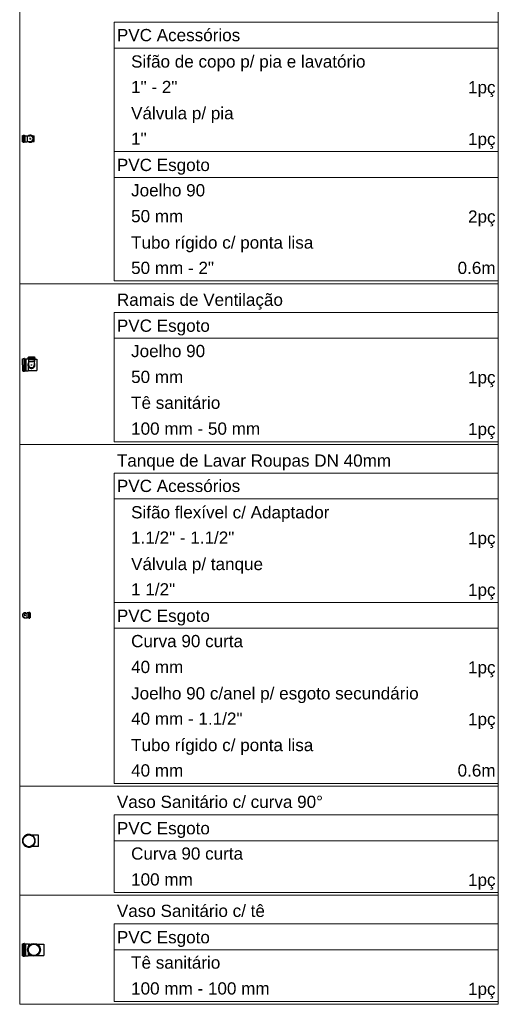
# Model space of a CAD drawing. Header units: millimetres. Extents: x 26 to 1362, y 24 to 358.
# Tile 205 of 256: x 1023.16 to 1027.47, y 324.33 to 333.18. Entities that reach past the tile are written whole.
import ezdxf

# ---------------------------------------------------------------- set-up
doc = ezdxf.new("R2010")
doc.units = ezdxf.units.MM
doc.layers.add('DI-Tabelas', color=7, linetype='Continuous', lineweight=5)
doc.layers.add('Simbolos', color=5, linetype='Continuous')
doc.layers.add('Simbolos_int', color=2, linetype='Continuous')
doc.styles.add('arial', font='arial.ttf')

msp = doc.modelspace()

# ---------------------------------------------------------------- linework, layer by layer
at = {"color": 7}
for p, q in [((1023.1858, 330.0769), (1023.1858, 330.1302)), ((1023.191, 330.0769), (1023.191, 330.1302)), ((1023.2037, 330.1308), (1023.2037, 330.0236)), ((1023.2169, 330.13), (1023.2169, 330.0239)), ((1023.2348, 330.1411), (1023.2348, 330.1323)), ((1023.2356, 330.1421), (1023.2386, 330.1429)), ((1023.2358, 330.1313), (1023.2384, 330.1311)), ((1023.2389, 330.1278), (1023.2389, 330.0926)), ((1023.2393, 330.1482), (1023.294, 330.1482)), ((1023.2393, 330.1482), (1023.2393, 330.1438)), ((1023.2393, 330.1431), (1023.294, 330.1431)), ((1023.2393, 330.131), (1023.294, 330.131)), ((1023.2393, 330.1301), (1023.2393, 330.1254)), ((1023.2395, 330.1252), (1023.2938, 330.1252)), ((1023.2395, 330.1252), (1023.2395, 330.1084)), ((1023.2938, 330.1252), (1023.2938, 330.1084)), ((1023.294, 330.1482), (1023.294, 330.1438)), ((1023.294, 330.1301), (1023.294, 330.1254)), ((1023.2977, 330.1421), (1023.2947, 330.1429)), ((1023.2975, 330.1313), (1023.2949, 330.1311)), ((1023.2985, 330.1411), (1023.2984, 330.1323)), ((1023.3138, 330.1277), (1023.3138, 330.0261)), ((1023.1858, 330.0769), (1023.1858, 330.0236)), ((1023.191, 330.0769), (1023.191, 330.0236)), ((1023.2389, 330.0261), (1023.2389, 330.0616)), ((1023.2395, 330.1084), (1023.2413, 330.1066)), ((1023.2413, 330.1066), (1023.2784, 330.1066)), ((1023.2413, 330.1066), (1023.2413, 330.0739)), ((1023.2626, 330.0771), (1023.2706, 330.0771)), ((1023.2666, 330.0811), (1023.2666, 330.0731)), ((1023.2666, 330.0771), (1023.2666, 330.0811)), ((1023.292, 330.1066), (1023.2784, 330.1066)), ((1023.2938, 330.1084), (1023.292, 330.1066)), ((1023.292, 330.1066), (1023.292, 330.0739))]:
    msp.add_line(p, q, dxfattribs=at)
for points in [[(1023.2356, 330.1421), (1023.2354, 330.142), (1023.2353, 330.142), (1023.2352, 330.1419), (1023.2351, 330.1418), (1023.235, 330.1417), (1023.2349, 330.1415), (1023.2349, 330.1414), (1023.2349, 330.1413), (1023.2348, 330.1411)], [(1023.2348, 330.1323), (1023.2349, 330.1322), (1023.2349, 330.132), (1023.235, 330.1319), (1023.2351, 330.1317), (1023.2352, 330.1316), (1023.2353, 330.1315), (1023.2354, 330.1314), (1023.2356, 330.1314), (1023.2358, 330.1313)], [(1023.2393, 330.1301), (1023.2393, 330.1303), (1023.2392, 330.1304), (1023.2392, 330.1306), (1023.2391, 330.1307), (1023.239, 330.1308), (1023.2388, 330.131), (1023.2387, 330.131), (1023.2385, 330.1311), (1023.2384, 330.1311)], [(1023.2386, 330.1429), (1023.2387, 330.1429), (1023.2388, 330.143), (1023.2389, 330.1431), (1023.239, 330.1432), (1023.2391, 330.1433), (1023.2392, 330.1434), (1023.2393, 330.1435), (1023.2393, 330.1437), (1023.2393, 330.1438)], [(1023.294, 330.1438), (1023.294, 330.1437), (1023.294, 330.1435), (1023.2941, 330.1434), (1023.2942, 330.1433), (1023.2942, 330.1432), (1023.2944, 330.1431), (1023.2945, 330.143), (1023.2946, 330.1429), (1023.2947, 330.1429)], [(1023.2949, 330.1311), (1023.2947, 330.1311), (1023.2946, 330.131), (1023.2944, 330.131), (1023.2943, 330.1308), (1023.2942, 330.1307), (1023.2941, 330.1306), (1023.294, 330.1304), (1023.294, 330.1303), (1023.294, 330.1301)], [(1023.2975, 330.1313), (1023.2977, 330.1314), (1023.2978, 330.1314), (1023.298, 330.1315), (1023.2981, 330.1316), (1023.2982, 330.1317), (1023.2983, 330.1319), (1023.2984, 330.132), (1023.2984, 330.1322), (1023.2984, 330.1323)], [(1023.2984, 330.1411), (1023.2984, 330.1413), (1023.2984, 330.1414), (1023.2984, 330.1415), (1023.2983, 330.1417), (1023.2982, 330.1418), (1023.2981, 330.1419), (1023.298, 330.142), (1023.2978, 330.142), (1023.2977, 330.1421)], [(1023.2413, 330.0963), (1023.2385, 330.0919), (1023.2365, 330.0871), (1023.2352, 330.082), (1023.2348, 330.0768), (1023.2353, 330.0716), (1023.2366, 330.0665), (1023.2388, 330.0618), (1023.2417, 330.0574), (1023.2452, 330.0536), (1023.2493, 330.0504), (1023.2539, 330.0479), (1023.2589, 330.0462), (1023.264, 330.0454), (1023.2693, 330.0454), (1023.2744, 330.0462), (1023.2793, 330.0479), (1023.2839, 330.0504), (1023.2881, 330.0536), (1023.2916, 330.0574), (1023.2945, 330.0618), (1023.2966, 330.0665), (1023.298, 330.0716), (1023.2984, 330.0768), (1023.2981, 330.082), (1023.2968, 330.0871), (1023.2948, 330.0919), (1023.292, 330.0963)], [(1023.2413, 330.0739), (1023.2421, 330.0699), (1023.2436, 330.0661), (1023.2457, 330.0625), (1023.2483, 330.0593), (1023.2513, 330.0566), (1023.2548, 330.0544), (1023.2586, 330.0528), (1023.2626, 330.0519), (1023.2666, 330.0515), (1023.2707, 330.0519), (1023.2747, 330.0528), (1023.2785, 330.0544), (1023.282, 330.0566), (1023.285, 330.0593), (1023.2876, 330.0625), (1023.2897, 330.0661), (1023.2912, 330.0699), (1023.292, 330.0739)]]:
    msp.add_lwpolyline(points, dxfattribs=at)
at = {"layer": 'DI-Tabelas'}
for p, q in [((1023.1608, 330.8065), (1023.1608, 333.4151)), ((1027.4693, 333.4151), (1027.4693, 330.8065)), ((1027.4693, 333.1575), (1024.0108, 333.1575)), ((1024.0108, 332.9249), (1024.0108, 333.1575)), ((1027.4693, 333.1575), (1027.4693, 332.9249)), ((1027.4693, 332.9249), (1024.0108, 332.9249)), ((1024.0108, 332.6923), (1024.0108, 332.9249)), ((1027.4693, 332.9249), (1027.4693, 332.6923)), ((1024.0108, 332.4597), (1024.0108, 332.6923)), ((1027.4693, 332.6923), (1027.4693, 332.4597)), ((1024.0108, 332.2271), (1024.0108, 332.4597)), ((1027.4693, 332.4597), (1027.4693, 332.2271)), ((1024.0108, 331.9945), (1024.0108, 332.2271)), ((1027.4693, 332.2271), (1027.4693, 331.9945)), ((1026.0431, 331.9945), (1024.0108, 331.9945)), ((1024.0108, 331.7619), (1024.0108, 331.9945)), ((1027.4693, 331.9945), (1026.0431, 331.9945)), ((1027.4693, 331.9945), (1027.4693, 331.7619)), ((1027.4693, 331.7619), (1024.0108, 331.7619)), ((1024.0108, 331.5293), (1024.0108, 331.7619)), ((1027.4693, 331.7619), (1027.4693, 331.5293)), ((1024.0108, 331.2967), (1024.0108, 331.5293)), ((1027.4693, 331.5293), (1027.4693, 331.2967)), ((1024.0108, 331.0641), (1024.0108, 331.2967)), ((1027.4693, 331.2967), (1027.4693, 331.0641)), ((1024.0108, 330.8315), (1024.0108, 331.0641)), ((1027.4693, 331.0641), (1027.4693, 330.8315)), ((1026.0431, 330.8315), (1024.0108, 330.8315)), ((1027.4693, 330.8315), (1026.0431, 330.8315)), ((1023.9858, 330.8065), (1023.1608, 330.8065)), ((1023.1608, 329.3609), (1023.1608, 330.8065)), ((1027.4693, 330.8065), (1023.9858, 330.8065)), ((1027.4693, 330.8065), (1027.4693, 329.3609)), ((1027.4693, 330.5489), (1024.0108, 330.5489)), ((1024.0108, 330.3163), (1024.0108, 330.5489)), ((1027.4693, 330.5489), (1027.4693, 330.3163)), ((1027.4693, 330.3163), (1024.0108, 330.3163)), ((1024.0108, 330.0837), (1024.0108, 330.3163)), ((1027.4693, 330.3163), (1027.4693, 330.0837)), ((1024.0108, 329.8511), (1024.0108, 330.0837)), ((1027.4693, 330.0837), (1027.4693, 329.8511)), ((1024.0108, 329.6185), (1024.0108, 329.8511)), ((1027.4693, 329.8511), (1027.4693, 329.6185)), ((1024.0108, 329.3859), (1024.0108, 329.6185)), ((1027.4693, 329.6185), (1027.4693, 329.3859)), ((1023.9858, 329.3609), (1023.1608, 329.3609)), ((1023.1608, 326.2871), (1023.1608, 329.3609)), ((1027.4693, 329.3609), (1023.9858, 329.3609)), ((1027.1237, 329.3859), (1024.0108, 329.3859)), ((1027.4693, 329.3859), (1027.1237, 329.3859)), ((1027.4693, 329.3609), (1027.4693, 326.2871)), ((1027.4693, 329.1033), (1024.0108, 329.1033)), ((1024.0108, 328.8707), (1024.0108, 329.1033)), ((1027.4693, 329.1033), (1027.4693, 328.8707)), ((1027.4693, 328.8707), (1024.0108, 328.8707)), ((1024.0108, 328.6381), (1024.0108, 328.8707)), ((1027.4693, 328.8707), (1027.4693, 328.6381)), ((1024.0108, 328.4055), (1024.0108, 328.6381)), ((1027.4693, 328.6381), (1027.4693, 328.4055)), ((1024.0108, 328.1729), (1024.0108, 328.4055)), ((1027.4693, 328.4055), (1027.4693, 328.1729)), ((1024.0108, 327.9403), (1024.0108, 328.1729)), ((1027.4693, 328.1729), (1027.4693, 327.9403)), ((1026.3786, 327.9403), (1024.0108, 327.9403)), ((1024.0108, 327.7077), (1024.0108, 327.9403)), ((1027.4693, 327.9403), (1026.3786, 327.9403)), ((1027.4693, 327.9403), (1027.4693, 327.7077)), ((1027.4693, 327.7077), (1024.0108, 327.7077)), ((1024.0108, 327.4751), (1024.0108, 327.7077)), ((1027.4693, 327.7077), (1027.4693, 327.4751)), ((1024.0108, 327.2425), (1024.0108, 327.4751)), ((1027.4693, 327.4751), (1027.4693, 327.2425)), ((1024.0108, 327.0099), (1024.0108, 327.2425)), ((1027.4693, 327.2425), (1027.4693, 327.0099)), ((1024.0108, 326.7773), (1024.0108, 327.0099)), ((1027.4693, 327.0099), (1027.4693, 326.7773)), ((1024.0108, 326.5447), (1024.0108, 326.7773)), ((1027.4693, 326.7773), (1027.4693, 326.5447)), ((1024.0108, 326.3121), (1024.0108, 326.5447)), ((1027.4693, 326.5447), (1027.4693, 326.3121)), ((1026.3786, 326.3121), (1024.0108, 326.3121)), ((1027.4693, 326.3121), (1026.3786, 326.3121)), ((1023.9858, 326.2871), (1023.1608, 326.2871)), ((1023.1608, 325.3067), (1023.1608, 326.2871)), ((1027.4693, 326.2871), (1023.9858, 326.2871)), ((1027.4693, 326.2871), (1027.4693, 325.3067)), ((1027.4693, 326.0295), (1024.0108, 326.0295)), ((1024.0108, 325.7969), (1024.0108, 326.0295)), ((1027.4693, 326.0295), (1027.4693, 325.7969)), ((1027.4693, 325.7969), (1024.0108, 325.7969)), ((1024.0108, 325.5643), (1024.0108, 325.7969)), ((1027.4693, 325.7969), (1027.4693, 325.5643)), ((1024.0108, 325.3317), (1024.0108, 325.5643)), ((1027.4693, 325.5643), (1027.4693, 325.3317)), ((1026.6592, 325.3317), (1024.0108, 325.3317)), ((1027.4693, 325.3317), (1026.6592, 325.3317)), ((1023.9858, 325.3067), (1023.1608, 325.3067)), ((1023.1608, 324.3263), (1023.1608, 325.3067)), ((1027.4693, 325.3067), (1023.9858, 325.3067)), ((1027.4693, 325.3067), (1027.4693, 324.3263)), ((1027.4693, 325.0491), (1024.0108, 325.0491)), ((1024.0108, 324.8165), (1024.0108, 325.0491)), ((1027.4693, 325.0491), (1027.4693, 324.8165)), ((1027.4693, 324.8165), (1024.0108, 324.8165)), ((1024.0108, 324.5839), (1024.0108, 324.8165)), ((1027.4693, 324.8165), (1027.4693, 324.5839)), ((1024.0108, 324.3513), (1024.0108, 324.5839)), ((1027.4693, 324.5839), (1027.4693, 324.3513)), ((1023.9858, 324.3263), (1023.1608, 324.3263)), ((1027.4693, 324.3263), (1023.9858, 324.3263)), ((1027.1237, 324.3513), (1024.0108, 324.3513)), ((1027.4693, 324.3513), (1027.1237, 324.3513))]:
    msp.add_line(p, q, dxfattribs=at)
at = {"layer": 'Simbolos', "color": 7}
for p, q in [((1023.1858, 332.0835), (1023.1858, 332.1382)), ((1023.1858, 332.1382), (1023.1901, 332.1382)), ((1023.1858, 332.0835), (1023.1901, 332.0835)), ((1023.1919, 332.1419), (1023.1911, 332.1389)), ((1023.1919, 332.0798), (1023.1911, 332.0827)), ((1023.1928, 332.1426), (1023.2016, 332.1426)), ((1023.1928, 332.079), (1023.2016, 332.079)), ((1023.2026, 332.1417), (1023.2028, 332.1391)), ((1023.2026, 332.0799), (1023.2028, 332.0826)), ((1023.2038, 332.1382), (1023.2085, 332.1382)), ((1023.2038, 332.0835), (1023.2085, 332.0835)), ((1023.2085, 332.1382), (1023.2087, 332.138)), ((1023.2085, 332.0835), (1023.2087, 332.0837)), ((1023.2087, 332.138), (1023.2255, 332.138)), ((1023.2087, 332.0837), (1023.2255, 332.0837)), ((1023.2255, 332.138), (1023.2273, 332.1362)), ((1023.2255, 332.0837), (1023.2273, 332.0855)), ((1023.2273, 332.1362), (1023.2526, 332.1362)), ((1023.2273, 332.0855), (1023.2526, 332.0855)), ((1023.275, 332.1362), (1023.2901, 332.1362)), ((1023.275, 332.0855), (1023.2901, 332.0855)), ((1023.1858, 330.1302), (1023.1902, 330.1302)), ((1023.1919, 330.1339), (1023.1912, 330.1309)), ((1023.1929, 330.1346), (1023.2024, 330.1346)), ((1023.2034, 330.1337), (1023.2036, 330.1311)), ((1023.2046, 330.1302), (1023.2167, 330.1302)), ((1023.2167, 330.1302), (1023.2169, 330.13)), ((1023.2169, 330.13), (1023.2367, 330.13)), ((1023.2367, 330.13), (1023.2389, 330.1278)), ((1023.2389, 330.1277), (1023.2393, 330.1277)), ((1023.294, 330.1277), (1023.3138, 330.1277)), ((1023.1858, 330.0236), (1023.1902, 330.0236)), ((1023.1919, 330.02), (1023.1912, 330.0229)), ((1023.2034, 330.0201), (1023.2036, 330.0227)), ((1023.2046, 330.0236), (1023.2167, 330.0236)), ((1023.2167, 330.0236), (1023.2169, 330.0239)), ((1023.2169, 330.0239), (1023.2367, 330.0239)), ((1023.2367, 330.0239), (1023.2389, 330.0261)), ((1023.2389, 330.0261), (1023.3138, 330.0261)), ((1023.1929, 330.0192), (1023.2024, 330.0192)), ((1023.2085, 327.8446), (1023.2183, 327.8446)), ((1023.2183, 327.8446), (1023.2275, 327.8446)), ((1023.229, 327.8461), (1023.2275, 327.8446)), ((1023.2432, 327.8461), (1023.229, 327.8461)), ((1023.2443, 327.8482), (1023.2442, 327.847)), ((1023.25, 327.8491), (1023.2453, 327.8491)), ((1023.251, 327.8483), (1023.2514, 327.8468)), ((1023.2555, 327.8461), (1023.2524, 327.8461)), ((1023.2555, 327.8461), (1023.2555, 327.802)), ((1023.2085, 327.8034), (1023.2183, 327.8034)), ((1023.2183, 327.8034), (1023.2275, 327.8034)), ((1023.229, 327.802), (1023.2275, 327.8034)), ((1023.2432, 327.802), (1023.229, 327.802)), ((1023.2443, 327.7999), (1023.2442, 327.8011)), ((1023.25, 327.799), (1023.2453, 327.799)), ((1023.251, 327.7997), (1023.2514, 327.8012)), ((1023.2555, 327.802), (1023.2524, 327.802)), ((1023.331, 325.8477), (1023.2706, 325.8477)), ((1023.331, 325.7461), (1023.2706, 325.7461)), ((1023.1858, 324.7633), (1023.1858, 324.8698)), ((1023.1858, 324.8698), (1023.1902, 324.8698)), ((1023.1919, 324.8734), (1023.1912, 324.8705)), ((1023.1929, 324.8742), (1023.2024, 324.8742)), ((1023.2034, 324.8733), (1023.2036, 324.8707)), ((1023.2046, 324.8698), (1023.2167, 324.8698)), ((1023.2167, 324.8698), (1023.2169, 324.8695)), ((1023.2169, 324.8695), (1023.2367, 324.8695)), ((1023.2367, 324.8695), (1023.2389, 324.8673)), ((1023.2389, 324.8673), (1023.2451, 324.8673)), ((1023.2451, 324.8673), (1023.2452, 324.8688)), ((1023.2452, 324.8688), (1023.2481, 324.8688)), ((1023.2483, 324.8673), (1023.2481, 324.8688)), ((1023.2483, 324.8673), (1023.2619, 324.8673)), ((1023.3164, 324.8673), (1023.3768, 324.8673)), ((1023.1858, 324.7633), (1023.1902, 324.7633)), ((1023.1919, 324.7596), (1023.1912, 324.7625)), ((1023.1929, 324.7589), (1023.2024, 324.7589)), ((1023.2034, 324.7598), (1023.2036, 324.7624)), ((1023.2046, 324.7633), (1023.2167, 324.7633)), ((1023.2167, 324.7633), (1023.2169, 324.7635)), ((1023.2169, 324.7635), (1023.2367, 324.7635)), ((1023.2367, 324.7635), (1023.2389, 324.7657)), ((1023.2389, 324.7657), (1023.2451, 324.7657)), ((1023.2451, 324.7657), (1023.2452, 324.7642)), ((1023.2452, 324.7642), (1023.2481, 324.7642)), ((1023.2483, 324.7657), (1023.2481, 324.7642)), ((1023.2483, 324.7657), (1023.2619, 324.7657)), ((1023.3164, 324.7657), (1023.3768, 324.7657))]:
    msp.add_line(p, q, dxfattribs=at)
for points in [[(1023.1901, 332.1382), (1023.1902, 332.1382), (1023.1904, 332.1382), (1023.1905, 332.1383), (1023.1907, 332.1383), (1023.1908, 332.1384), (1023.1909, 332.1385), (1023.191, 332.1386), (1023.191, 332.1388), (1023.1911, 332.1389)], [(1023.1911, 332.0827), (1023.191, 332.0829), (1023.191, 332.083), (1023.1909, 332.0831), (1023.1908, 332.0832), (1023.1907, 332.0833), (1023.1905, 332.0834), (1023.1904, 332.0834), (1023.1902, 332.0835), (1023.1901, 332.0835)], [(1023.1928, 332.1426), (1023.1927, 332.1426), (1023.1925, 332.1426), (1023.1924, 332.1425), (1023.1923, 332.1424), (1023.1922, 332.1424), (1023.1921, 332.1423), (1023.192, 332.1421), (1023.1919, 332.142), (1023.1919, 332.1419)], [(1023.1919, 332.0798), (1023.1919, 332.0796), (1023.192, 332.0795), (1023.1921, 332.0794), (1023.1922, 332.0793), (1023.1923, 332.0792), (1023.1924, 332.0791), (1023.1925, 332.0791), (1023.1927, 332.079), (1023.1928, 332.079)], [(1023.2026, 332.1417), (1023.2026, 332.1419), (1023.2025, 332.142), (1023.2024, 332.1422), (1023.2023, 332.1423), (1023.2022, 332.1424), (1023.2021, 332.1425), (1023.2019, 332.1426), (1023.2018, 332.1426), (1023.2016, 332.1426)], [(1023.2016, 332.079), (1023.2018, 332.079), (1023.2019, 332.0791), (1023.2021, 332.0791), (1023.2022, 332.0792), (1023.2023, 332.0793), (1023.2024, 332.0795), (1023.2025, 332.0796), (1023.2026, 332.0798), (1023.2026, 332.0799)], [(1023.2028, 332.1391), (1023.2029, 332.1389), (1023.2029, 332.1388), (1023.203, 332.1386), (1023.2031, 332.1385), (1023.2032, 332.1384), (1023.2033, 332.1383), (1023.2035, 332.1382), (1023.2037, 332.1382), (1023.2038, 332.1382)], [(1023.2038, 332.0835), (1023.2037, 332.0834), (1023.2035, 332.0834), (1023.2033, 332.0833), (1023.2032, 332.0833), (1023.2031, 332.0831), (1023.203, 332.083), (1023.2029, 332.0829), (1023.2029, 332.0827), (1023.2028, 332.0825)], [(1023.2526, 332.0855), (1023.2558, 332.0853), (1023.259, 332.0855), (1023.2621, 332.0861), (1023.2652, 332.0871), (1023.2681, 332.0884), (1023.2708, 332.0901), (1023.2732, 332.0922), (1023.2754, 332.0945), (1023.2773, 332.0971), (1023.2789, 332.0999), (1023.2801, 332.1029), (1023.2809, 332.106), (1023.2813, 332.1092), (1023.2813, 332.1124), (1023.2809, 332.1156), (1023.2801, 332.1187), (1023.2789, 332.1217), (1023.2773, 332.1245), (1023.2754, 332.1271), (1023.2732, 332.1294), (1023.2708, 332.1315), (1023.2681, 332.1332), (1023.2652, 332.1346), (1023.2621, 332.1356), (1023.259, 332.1362), (1023.2558, 332.1364), (1023.2526, 332.1362)], [(1023.1902, 330.1302), (1023.1903, 330.1302), (1023.1905, 330.1302), (1023.1906, 330.1303), (1023.1908, 330.1304), (1023.1909, 330.1305), (1023.191, 330.1306), (1023.1911, 330.1307), (1023.1911, 330.1308), (1023.1912, 330.1309)], [(1023.1929, 330.1346), (1023.1928, 330.1346), (1023.1926, 330.1346), (1023.1925, 330.1345), (1023.1924, 330.1344), (1023.1922, 330.1344), (1023.1921, 330.1342), (1023.1921, 330.1341), (1023.192, 330.134), (1023.1919, 330.1339)], [(1023.2034, 330.1337), (1023.2033, 330.1339), (1023.2033, 330.134), (1023.2032, 330.1342), (1023.2031, 330.1343), (1023.203, 330.1344), (1023.2028, 330.1345), (1023.2027, 330.1346), (1023.2025, 330.1346), (1023.2024, 330.1346)], [(1023.2036, 330.1311), (1023.2036, 330.131), (1023.2037, 330.1308), (1023.2037, 330.1307), (1023.2039, 330.1305), (1023.204, 330.1304), (1023.2041, 330.1303), (1023.2043, 330.1303), (1023.2044, 330.1302), (1023.2046, 330.1302)], [(1023.1912, 330.0229), (1023.1911, 330.023), (1023.1911, 330.0232), (1023.191, 330.0233), (1023.1909, 330.0234), (1023.1908, 330.0235), (1023.1906, 330.0235), (1023.1905, 330.0236), (1023.1903, 330.0236), (1023.1902, 330.0236)], [(1023.2046, 330.0236), (1023.2044, 330.0236), (1023.2043, 330.0236), (1023.2041, 330.0235), (1023.204, 330.0234), (1023.2039, 330.0233), (1023.2037, 330.0232), (1023.2037, 330.023), (1023.2036, 330.0229), (1023.2036, 330.0227)], [(1023.1919, 330.02), (1023.192, 330.0198), (1023.1921, 330.0197), (1023.1921, 330.0196), (1023.1922, 330.0195), (1023.1924, 330.0194), (1023.1925, 330.0193), (1023.1926, 330.0193), (1023.1928, 330.0192), (1023.1929, 330.0192)], [(1023.2024, 330.0192), (1023.2025, 330.0192), (1023.2027, 330.0193), (1023.2028, 330.0194), (1023.203, 330.0194), (1023.2031, 330.0196), (1023.2032, 330.0197), (1023.2033, 330.0198), (1023.2033, 330.02), (1023.2034, 330.0201)], [(1023.2085, 327.8446), (1023.2049, 327.8443), (1023.2014, 327.8434), (1023.1982, 327.8418), (1023.1952, 327.8398), (1023.1927, 327.8372), (1023.1907, 327.8343), (1023.1891, 327.8311), (1023.1882, 327.8276), (1023.1879, 327.824), (1023.1882, 327.8204), (1023.1891, 327.817), (1023.1907, 327.8137), (1023.1927, 327.8108), (1023.1952, 327.8082), (1023.1982, 327.8062), (1023.2014, 327.8047), (1023.2049, 327.8037), (1023.2085, 327.8034)], [(1023.2432, 327.8461), (1023.2433, 327.8461), (1023.2435, 327.8461), (1023.2436, 327.8462), (1023.2438, 327.8463), (1023.2439, 327.8464), (1023.244, 327.8465), (1023.2441, 327.8467), (1023.2441, 327.8468), (1023.2442, 327.847)], [(1023.2453, 327.8491), (1023.2451, 327.849), (1023.2449, 327.849), (1023.2448, 327.8489), (1023.2446, 327.8489), (1023.2445, 327.8487), (1023.2444, 327.8486), (1023.2443, 327.8485), (1023.2443, 327.8483), (1023.2443, 327.8481)], [(1023.251, 327.8483), (1023.251, 327.8485), (1023.2509, 327.8486), (1023.2508, 327.8487), (1023.2507, 327.8488), (1023.2506, 327.8489), (1023.2505, 327.849), (1023.2503, 327.849), (1023.2502, 327.8491), (1023.25, 327.8491)], [(1023.2514, 327.8468), (1023.2515, 327.8467), (1023.2515, 327.8465), (1023.2516, 327.8464), (1023.2517, 327.8463), (1023.2518, 327.8462), (1023.252, 327.8462), (1023.2521, 327.8461), (1023.2522, 327.8461), (1023.2524, 327.8461)], [(1023.2442, 327.801), (1023.2441, 327.8012), (1023.2441, 327.8014), (1023.244, 327.8015), (1023.2439, 327.8016), (1023.2438, 327.8018), (1023.2436, 327.8018), (1023.2435, 327.8019), (1023.2433, 327.8019), (1023.2432, 327.802)], [(1023.2443, 327.7999), (1023.2443, 327.7997), (1023.2443, 327.7996), (1023.2444, 327.7994), (1023.2445, 327.7993), (1023.2446, 327.7992), (1023.2448, 327.7991), (1023.2449, 327.799), (1023.2451, 327.799), (1023.2453, 327.799)], [(1023.25, 327.799), (1023.2502, 327.799), (1023.2503, 327.799), (1023.2505, 327.7991), (1023.2506, 327.7991), (1023.2507, 327.7992), (1023.2508, 327.7993), (1023.2509, 327.7994), (1023.251, 327.7996), (1023.251, 327.7997)], [(1023.2524, 327.802), (1023.2522, 327.802), (1023.2521, 327.8019), (1023.252, 327.8019), (1023.2518, 327.8018), (1023.2517, 327.8017), (1023.2516, 327.8016), (1023.2515, 327.8015), (1023.2515, 327.8014), (1023.2514, 327.8012)], [(1023.2706, 325.8477), (1023.2626, 325.8513), (1023.2541, 325.8536), (1023.2453, 325.8545), (1023.2365, 325.8542), (1023.2279, 325.8524), (1023.2196, 325.8494), (1023.2119, 325.8452), (1023.2049, 325.8399), (1023.1988, 325.8335), (1023.1938, 325.8263), (1023.1899, 325.8184), (1023.1872, 325.81), (1023.1859, 325.8013), (1023.1859, 325.7925), (1023.1872, 325.7838), (1023.1899, 325.7754), (1023.1938, 325.7675), (1023.1988, 325.7603), (1023.2049, 325.754), (1023.2119, 325.7486), (1023.2196, 325.7444), (1023.2279, 325.7414), (1023.2365, 325.7397), (1023.2453, 325.7393), (1023.2541, 325.7403), (1023.2626, 325.7426), (1023.2706, 325.7461)], [(1023.2706, 325.7461), (1023.2765, 325.7497), (1023.2819, 325.754), (1023.2868, 325.7589), (1023.291, 325.7644), (1023.2945, 325.7703), (1023.2973, 325.7766), (1023.2994, 325.7832), (1023.3006, 325.79), (1023.301, 325.7969), (1023.3006, 325.8038), (1023.2994, 325.8106), (1023.2973, 325.8172), (1023.2945, 325.8235), (1023.291, 325.8294), (1023.2868, 325.8349), (1023.2819, 325.8398), (1023.2765, 325.8441), (1023.2706, 325.8477)], [(1023.1902, 324.8698), (1023.1903, 324.8698), (1023.1905, 324.8698), (1023.1906, 324.8699), (1023.1907, 324.8699), (1023.1909, 324.87), (1023.191, 324.8701), (1023.191, 324.8702), (1023.1911, 324.8704), (1023.1912, 324.8705)], [(1023.1929, 324.8742), (1023.1928, 324.8742), (1023.1926, 324.8741), (1023.1925, 324.8741), (1023.1924, 324.874), (1023.1922, 324.8739), (1023.1921, 324.8738), (1023.1921, 324.8737), (1023.192, 324.8736), (1023.1919, 324.8734)], [(1023.2034, 324.8732), (1023.2033, 324.8734), (1023.2033, 324.8736), (1023.2032, 324.8737), (1023.2031, 324.8738), (1023.203, 324.874), (1023.2028, 324.874), (1023.2027, 324.8741), (1023.2025, 324.8741), (1023.2024, 324.8742)], [(1023.2036, 324.8707), (1023.2036, 324.8705), (1023.2037, 324.8704), (1023.2037, 324.8702), (1023.2039, 324.8701), (1023.204, 324.87), (1023.2041, 324.8699), (1023.2043, 324.8698), (1023.2044, 324.8698), (1023.2046, 324.8698)], [(1023.1912, 324.7625), (1023.1911, 324.7627), (1023.191, 324.7628), (1023.191, 324.7629), (1023.1909, 324.763), (1023.1907, 324.7631), (1023.1906, 324.7632), (1023.1905, 324.7632), (1023.1903, 324.7633), (1023.1902, 324.7633)], [(1023.1919, 324.7596), (1023.192, 324.7595), (1023.1921, 324.7593), (1023.1921, 324.7592), (1023.1922, 324.7591), (1023.1924, 324.759), (1023.1925, 324.759), (1023.1926, 324.7589), (1023.1928, 324.7589), (1023.1929, 324.7589)], [(1023.2024, 324.7589), (1023.2025, 324.7589), (1023.2027, 324.7589), (1023.2028, 324.759), (1023.203, 324.7591), (1023.2031, 324.7592), (1023.2032, 324.7593), (1023.2033, 324.7595), (1023.2033, 324.7596), (1023.2034, 324.7598)], [(1023.2046, 324.7633), (1023.2044, 324.7632), (1023.2043, 324.7632), (1023.2041, 324.7631), (1023.204, 324.7631), (1023.2039, 324.7629), (1023.2037, 324.7628), (1023.2037, 324.7627), (1023.2036, 324.7625), (1023.2036, 324.7623)]]:
    msp.add_lwpolyline(points, dxfattribs=at)
msp.add_circle((1023.2892, 324.8165), 0.0576, dxfattribs=at)
at = {"layer": 'Simbolos_int', "color": 7}
for p, q in [((1023.1909, 332.0835), (1023.1909, 332.1382)), ((1023.2029, 332.0835), (1023.2029, 332.1382)), ((1023.2085, 332.1382), (1023.2085, 332.0835)), ((1023.2273, 332.1362), (1023.2273, 332.0855)), ((1023.2558, 332.1108), (1023.2486, 332.1108)), ((1023.2558, 332.1108), (1023.2558, 332.1197)), ((1023.2558, 332.1108), (1023.2558, 332.1047)), ((1023.2558, 332.1108), (1023.2633, 332.1108)), ((1023.2901, 332.0855), (1023.2901, 332.1362)), ((1023.2155, 327.824), (1023.1999, 327.824)), ((1023.2085, 327.8173), (1023.2085, 327.8361)), ((1023.2275, 327.8034), (1023.2275, 327.8446)), ((1023.2441, 327.802), (1023.2441, 327.8461)), ((1023.2516, 327.802), (1023.2516, 327.8461)), ((1023.331, 325.7461), (1023.331, 325.8477)), ((1023.191, 324.7633), (1023.191, 324.8698)), ((1023.2037, 324.7633), (1023.2037, 324.8698)), ((1023.2169, 324.7635), (1023.2169, 324.8695)), ((1023.2389, 324.8673), (1023.2389, 324.8447)), ((1023.2451, 324.8673), (1023.2451, 324.8537)), ((1023.2483, 324.8673), (1023.2483, 324.8572)), ((1023.3768, 324.8673), (1023.3768, 324.7657)), ((1023.2389, 324.7657), (1023.2389, 324.7883)), ((1023.2451, 324.7657), (1023.2451, 324.7794)), ((1023.2483, 324.7657), (1023.2483, 324.7759))]:
    msp.add_line(p, q, dxfattribs=at)
for points in [[(1023.2366, 332.0855), (1023.241, 332.0827), (1023.2458, 332.0806), (1023.2508, 332.0794), (1023.256, 332.079), (1023.2612, 332.0795), (1023.2663, 332.0808), (1023.2711, 332.0829), (1023.2754, 332.0858), (1023.2792, 332.0894), (1023.2824, 332.0935), (1023.2849, 332.0981), (1023.2866, 332.103), (1023.2874, 332.1082), (1023.2874, 332.1134), (1023.2866, 332.1186), (1023.2849, 332.1235), (1023.2824, 332.1281), (1023.2792, 332.1322), (1023.2754, 332.1358), (1023.2711, 332.1387), (1023.2663, 332.1408), (1023.2612, 332.1421), (1023.256, 332.1426), (1023.2508, 332.1422), (1023.2458, 332.141), (1023.241, 332.139), (1023.2366, 332.1362)], [(1023.2183, 327.8446), (1023.2151, 327.8458), (1023.2118, 327.8466), (1023.2084, 327.8468), (1023.205, 327.8465), (1023.2017, 327.8458), (1023.1985, 327.8445), (1023.1956, 327.8428), (1023.1929, 327.8407), (1023.1906, 327.8382), (1023.1887, 327.8354), (1023.1872, 327.8323), (1023.1862, 327.8291), (1023.1857, 327.8257), (1023.1857, 327.8223), (1023.1862, 327.819), (1023.1872, 327.8157), (1023.1887, 327.8126), (1023.1906, 327.8098), (1023.1929, 327.8073), (1023.1956, 327.8052), (1023.1985, 327.8035), (1023.2017, 327.8022), (1023.205, 327.8015), (1023.2084, 327.8012), (1023.2118, 327.8014), (1023.2151, 327.8022), (1023.2183, 327.8034)]]:
    msp.add_lwpolyline(points, dxfattribs=at)
for centre, radius in [((1023.2434, 325.7969), 0.0532), ((1023.2892, 324.8165), 0.0511)]:
    msp.add_circle(centre, radius, dxfattribs=at)

# ---------------------------------------------------------------- texts
at = {"layer": 'DI-Tabelas', "char_height": 0.11, "line_spacing_factor": 0.6, "style": 'arial'}
for s, insert, width, attachment_point in [('PVC Acessórios', (1024.0358, 332.9862), 2.167383, 7), ('   Sifão de copo p/ pia e lavatório', (1024.0358, 332.7173), 4.369482, 7), ('   1" - 2"', (1024.0358, 332.521), 1.06333, 7), ('1pç', (1027.4443, 332.4847), 0.483691, 9), ('   Válvula p/ pia', (1024.0358, 332.2521), 2.051221, 7), ('   1"', (1024.0358, 332.0558), 0.523389, 7), ('1pç', (1027.4443, 332.0195), 0.483691, 9), ('PVC Esgoto', (1024.0358, 331.7869), 1.63418, 7), ('   Joelho 90', (1024.0358, 331.5906), 1.551123, 7), ('   50 mm', (1024.0358, 331.358), 1.166895, 7), ('2pç', (1027.4443, 331.3217), 0.483691, 9), ('   Tubo rígido c/ ponta lisa', (1024.0358, 331.0891), 3.451904, 7), ('   50 mm - 2"', (1024.0358, 330.8928), 1.706836, 7), ('0.6m', (1027.4443, 330.8928), 0.666943, 9), ('Ramais de Ventilação', (1024.0358, 330.5739), 2.918262, 7), ('PVC Esgoto', (1024.0358, 330.3413), 1.63418, 7), ('   Joelho 90', (1024.0358, 330.145), 1.551123, 7), ('   50 mm', (1024.0358, 329.9124), 1.166895, 7), ('1pç', (1027.4443, 329.8761), 0.483691, 9), ('   Tê sanitário', (1024.0358, 329.6798), 1.817432, 7), ('   100 mm - 50 mm', (1024.0358, 329.4472), 2.517187, 7), ('1pç', (1027.4443, 329.4109), 0.483691, 9), ('Tanque de Lavar Roupas DN 40mm', (1024.0358, 329.1283), 4.819189, 7), ('PVC Acessórios', (1024.0358, 328.932), 2.167383, 7), ('   Sifão flexível c/ Adaptador', (1024.0358, 328.6631), 3.735352, 7), ('   1.1/2" - 1.1/2"', (1024.0358, 328.4668), 2.064111, 7), ('1pç', (1027.4443, 328.4305), 0.483691, 9), ('   Válvula p/ tanque', (1024.0358, 328.1979), 2.568457, 7), ('   1 1/2"', (1024.0358, 328.0016), 1.023779, 7), ('1pç', (1027.4443, 327.9653), 0.483691, 9), ('PVC Esgoto', (1024.0358, 327.7327), 1.63418, 7), ('   Curva 90 curta', (1024.0358, 327.5364), 2.217627, 7), ('   40 mm', (1024.0358, 327.3038), 1.166895, 7), ('1pç', (1027.4443, 327.2675), 0.483691, 9), ('   Joelho 90 c/anel p/ esgoto secundário', (1024.0358, 327.0349), 5.303613, 7), ('   40 mm - 1.1/2"', (1024.0358, 326.8386), 2.207227, 7), ('1pç', (1027.4443, 326.8023), 0.483691, 9), ('   Tubo rígido c/ ponta lisa', (1024.0358, 326.5697), 3.451904, 7), ('   40 mm', (1024.0358, 326.3734), 1.166895, 7), ('0.6m', (1027.4443, 326.3734), 0.666943, 9), ('Vaso Sanitário c/ curva 90%%d', (1024.0358, 326.0908), 3.611426, 7), ('PVC Esgoto', (1024.0358, 325.8219), 1.63418, 7), ('   Curva 90 curta', (1024.0358, 325.6256), 2.217627, 7), ('   100 mm', (1024.0358, 325.393), 1.33374, 7), ('1pç', (1027.4443, 325.3567), 0.483691, 9), ('Vaso Sanitário c/ tê', (1024.0358, 325.1104), 2.601416, 7), ('PVC Esgoto', (1024.0358, 324.8415), 1.63418, 7), ('   Tê sanitário', (1024.0358, 324.6452), 1.817432, 7), ('   100 mm - 100 mm', (1024.0358, 324.4126), 2.684033, 7), ('1pç', (1027.4443, 324.3763), 0.483691, 9)]:
    msp.add_mtext(s, dxfattribs=dict(at, insert=insert, width=width, attachment_point=attachment_point))

doc.saveas('drawing.dxf')
